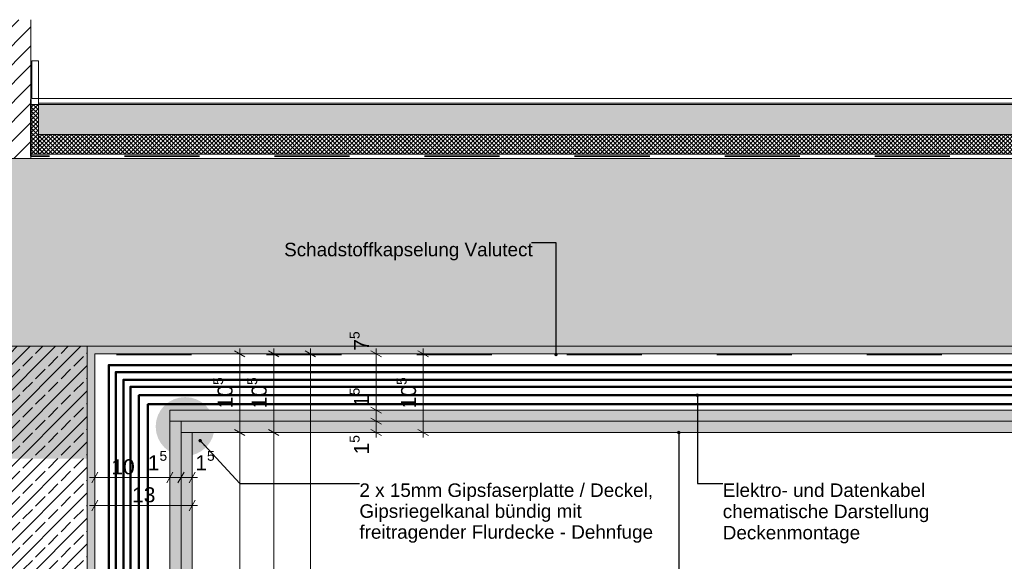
# Model space of a CAD drawing. Header units: metres. Extents: x -0.7 to 35.4, y 5.7 to 9.1.
# Tile 33 of 47: x 22.978 to 24.29, y 6.528 to 7.25. Entities that reach past the tile are written whole.
import ezdxf

# ---------------------------------------------------------------- set-up
doc = ezdxf.new("R2010")
doc.units = ezdxf.units.M
doc.header["$MEASUREMENT"] = 0
doc.linetypes.add('Strichlinie eng', pattern=[0.023, 0.015, -0.008])
doc.linetypes.add('Wipeout_Contour', pattern=[1, 0, -1])
for name, color, linetype in [('152 - Bemaßung_ Beschriftung.Ausbau', 7, 'Continuous'), ('301 - Elemente.Linie', 7, 'Continuous'), ('603 - Struktur.Bodenplatte_ Decke Roh', 7, 'Continuous'), ('605 - Struktur.Wand Innen', 7, 'Continuous'), ('608 - Struktur.Träger', 7, 'Continuous'), ('650 - Abdeckung.Fußboden Aufbau', 7, 'Continuous'), ('653 - Abdeckung.TB Verkofferung', 7, 'Continuous'), ('804 - HKLSE.Elektrik', 7, 'Continuous'), ('Neubau_653 - Abdeckung.TB Verkofferung', 7, 'Continuous')]:
    doc.layers.add(name, color=color, linetype=linetype)
doc.styles.add('ERSTELLTER_STIL_1', font='txt')
doc.dimstyles.new('ERSTELLTER_STIL__1', dxfattribs={"dimtxt": 0.02, "dimasz": 0.01064, "dimexe": 0.18, "dimexo": 0.0625, "dimgap": 0, "dimtad": 1, "dimtih": 1, "dimtoh": 1, "dimzin": 0, "dimdsep": 46, "dimtxsty": 'ERSTELLTER_STIL_1', "dimblk": 'ARROWHEAD_2', "dimblk1": 'ARROWHEAD_2', "dimblk2": 'ARROWHEAD_2', "dimcen": 0.09, "dimse1": 1, "dimse2": 1, "dimclrd": 7, "dimclre": 7, "dimclrt": 7, "dimazin": 0, "dimtfac": 1, "dimtdec": 4, "dimtmove": 0, "dimatfit": 3, "dimfxl": 1, "dimtolj": 1, "dimtzin": 0, "dimarcsym": 0})
doc.dimstyles.new('ERSTELLTER_STIL__2', dxfattribs={"dimtxt": 0.02, "dimasz": 0.01064, "dimexe": 0.18, "dimexo": 0.0625, "dimgap": 0, "dimtad": 1, "dimzin": 0, "dimdsep": 46, "dimtxsty": 'ERSTELLTER_STIL_1', "dimblk": 'ARROWHEAD_2', "dimblk1": 'ARROWHEAD_2', "dimblk2": 'ARROWHEAD_2', "dimcen": 0.09, "dimse1": 1, "dimse2": 1, "dimclrd": 7, "dimclre": 7, "dimclrt": 7, "dimazin": 0, "dimtfac": 1, "dimtdec": 4, "dimtmove": 0, "dimatfit": 3, "dimfxl": 1, "dimtolj": 1, "dimtzin": 0, "dimarcsym": 0})
doc.dimstyles.new('ERSTELLTER_STIL__3', dxfattribs={"dimtxt": 0.18, "dimasz": 0.00912, "dimexe": 0.18, "dimexo": 0.0625, "dimgap": 0, "dimtad": 0, "dimtih": 1, "dimtoh": 1, "dimdec": 4, "dimzin": 0, "dimdsep": 46, "dimcen": 0.09, "dimadec": 0, "dimazin": 0, "dimtfac": 1, "dimtdec": 4, "dimtmove": 0, "dimatfit": 3, "dimldrblk": 'ARROWHEAD_11', "dimfxl": 1, "dimtolj": 1, "dimtzin": 0, "dimarcsym": 0})
pattern_1 = [(45, (17.068287, 0.45), (-0.0028284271, 0.0028284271), []), (135, (17.068287, 0.45), (0.0028284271, 0.0028284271), [])]
pattern_2 = [(45, (17.068287, 0.45), (-0.003535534, 0.003535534), [0, -0.005])]
pattern_3 = [(45, (17.068287, 0.45), (-0.016970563, 0.016970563), []), (45, (17.059802, 0.458485), (-0.016970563, 0.016970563), [0.018, -0.006])]

# ---------------------------------------------------------------- blocks, each defined once
blk = doc.blocks.new('*D193', base_point=(17.0683, 0.45))
at = {"layer": '152 - Bemaßung_ Beschriftung.Ausbau', "color": 7, "linetype": 'Continuous', "lineweight": 5}
for p, q in [((23.0714, 6.6401), (23.0783, 6.6401)), ((23.0823, 6.6471), (23.0742, 6.6331)), ((23.0783, 6.6296), (23.0783, 6.6506)), ((23.0783, 6.6401), (23.1783, 6.6401)), ((23.1823, 6.6471), (23.1742, 6.6331)), ((23.1783, 6.6296), (23.1783, 6.6506))]:
    blk.add_line(p, q, dxfattribs=at)
at = {"layer": '152 - Bemaßung_ Beschriftung.Ausbau', "color": 7, "lineweight": 5, "char_height": 0.02, "attachment_point": 7, "style": 'ERSTELLTER_STIL_1'}
for s, insert in [('\\A1;{\\pql;\\fArial|b0|i0|c0|p38;1\\fArial|b0|i0|c0|p38;\\A1{\\H.66x;\\S5^  ;}}', (23.149, 6.6439)), ('\\A1;{\\pql;\\fArial|b0|i0|c0|p38;10}', (23.1005, 6.6441))]:
    blk.add_mtext(s, dxfattribs=dict(at, insert=insert))
blk = doc.blocks.new('ARROWHEAD_2')
at = {"color": 0, "linetype": 'Continuous', "lineweight": 0}
for p, q in [((0, 0), (-1, 0)), ((-0.38, -0.66), (0.38, 0.66))]:
    blk.add_line(p, q, dxfattribs=at)
blk = doc.blocks.new('*D194', base_point=(17.0683, 0.45))
at = {"layer": '152 - Bemaßung_ Beschriftung.Ausbau', "color": 7, "linetype": 'Continuous', "lineweight": 5}
for p, q in [((23.1823, 6.6471), (23.1742, 6.6331)), ((23.1783, 6.6296), (23.1783, 6.6506)), ((23.1783, 6.6401), (23.1933, 6.6401)), ((23.1973, 6.6471), (23.1892, 6.6331)), ((23.1933, 6.6296), (23.1933, 6.6506))]:
    blk.add_line(p, q, dxfattribs=at)
blk = doc.blocks.new('*D195', base_point=(17.0683, 0.45))
at = {"layer": '152 - Bemaßung_ Beschriftung.Ausbau', "color": 7, "linetype": 'Continuous', "lineweight": 5}
for p, q in [((23.1973, 6.6471), (23.1892, 6.6331)), ((23.1933, 6.6296), (23.1933, 6.6506)), ((23.1933, 6.6401), (23.2083, 6.6401)), ((23.2042, 6.6331), (23.2123, 6.6471)), ((23.2083, 6.6296), (23.2083, 6.6506)), ((23.2083, 6.6401), (23.2151, 6.6401))]:
    blk.add_line(p, q, dxfattribs=at)
at = {"layer": '152 - Bemaßung_ Beschriftung.Ausbau', "color": 7, "lineweight": 5, "insert": (23.2123, 6.6439), "char_height": 0.02, "attachment_point": 7, "style": 'ERSTELLTER_STIL_1'}
blk.add_mtext('\\A1;{\\pql;\\fArial|b0|i0|c0|p38;1\\fArial|b0|i0|c0|p38;\\A1{\\H.66x;\\S5^  ;}}', dxfattribs=at)
blk = doc.blocks.new('*D196', base_point=(17.0683, 0.45))
at = {"layer": '152 - Bemaßung_ Beschriftung.Ausbau', "color": 7, "linetype": 'Continuous', "lineweight": 5}
for p, q in [((23.0783, 6.5923), (23.0783, 6.6133)), ((23.2083, 6.5923), (23.2083, 6.6133)), ((23.0714, 6.6028), (23.0783, 6.6028)), ((23.0823, 6.6098), (23.0742, 6.5958)), ((23.0783, 6.6028), (23.2083, 6.6028)), ((23.2042, 6.5958), (23.2123, 6.6098)), ((23.2083, 6.6028), (23.2151, 6.6028))]:
    blk.add_line(p, q, dxfattribs=at)
at = {"layer": '152 - Bemaßung_ Beschriftung.Ausbau', "color": 7, "lineweight": 5, "insert": (23.1281, 6.6068), "char_height": 0.02, "attachment_point": 7, "style": 'ERSTELLTER_STIL_1'}
blk.add_mtext('\\A1;{\\pql;\\fArial|b0|i0|c0|p38;13}', dxfattribs=at)
blk = doc.blocks.new('*D197', base_point=(17.0683, 0.45))
at = {"layer": '152 - Bemaßung_ Beschriftung.Ausbau', "color": 7, "linetype": 'Continuous', "lineweight": 5}
for p, q in [((23.4464, 6.719), (23.4604, 6.711)), ((23.4639, 6.715), (23.4429, 6.715)), ((23.4534, 6.7), (23.4534, 6.715)), ((23.4639, 6.7), (23.4429, 6.7)), ((23.4464, 6.704), (23.4604, 6.696)), ((23.4534, 6.6932), (23.4534, 6.7))]:
    blk.add_line(p, q, dxfattribs=at)
at = {"layer": '152 - Bemaßung_ Beschriftung.Ausbau', "color": 7, "lineweight": 5, "insert": (23.4497, 6.6708), "char_height": 0.02, "attachment_point": 7, "rotation": 90, "style": 'ERSTELLTER_STIL_1'}
blk.add_mtext('\\A1;{\\pql;\\fArial|b0|i0|c0|p38;1\\fArial|b0|i0|c0|p38;\\A1{\\H.66x;\\S5^  ;}}', dxfattribs=at)
blk = doc.blocks.new('*D198', base_point=(17.0683, 0.45))
at = {"layer": '152 - Bemaßung_ Beschriftung.Ausbau', "color": 7, "linetype": 'Continuous', "lineweight": 5}
for p, q in [((23.4464, 6.734), (23.4604, 6.726)), ((23.4639, 6.73), (23.4429, 6.73)), ((23.4464, 6.719), (23.4604, 6.711)), ((23.4534, 6.715), (23.4534, 6.73)), ((23.4639, 6.715), (23.4429, 6.715))]:
    blk.add_line(p, q, dxfattribs=at)
blk = doc.blocks.new('*D199', base_point=(17.0683, 0.45))
at = {"layer": '152 - Bemaßung_ Beschriftung.Ausbau', "color": 7, "linetype": 'Continuous', "lineweight": 5}
for p, q in [((23.4534, 6.805), (23.4534, 6.8118)), ((23.4639, 6.805), (23.4429, 6.805)), ((23.4604, 6.801), (23.4464, 6.809)), ((23.4534, 6.73), (23.4534, 6.805)), ((23.4464, 6.734), (23.4604, 6.726)), ((23.4639, 6.73), (23.4429, 6.73))]:
    blk.add_line(p, q, dxfattribs=at)
at = {"layer": '152 - Bemaßung_ Beschriftung.Ausbau', "color": 7, "lineweight": 5, "char_height": 0.02, "attachment_point": 7, "rotation": 90, "style": 'ERSTELLTER_STIL_1'}
for s, insert in [('\\A1;{\\pql;\\fArial|b0|i0|c0|p38;7\\fArial|b0|i0|c0|p38;\\A1{\\H.66x;\\S5^  ;}}', (23.4497, 6.809)), ('\\A1;{\\pql;\\fArial|b0|i0|c0|p38;1\\fArial|b0|i0|c0|p38;\\A1{\\H.66x;\\S5^  ;}}', (23.4497, 6.734))]:
    blk.add_mtext(s, dxfattribs=dict(at, insert=insert))
blk = doc.blocks.new('*D200', base_point=(17.0683, 0.45))
at = {"layer": '152 - Bemaßung_ Beschriftung.Ausbau', "color": 7, "linetype": 'Continuous', "lineweight": 5}
for p, q in [((23.516, 6.805), (23.516, 6.8118)), ((23.5265, 6.805), (23.5055, 6.805)), ((23.523, 6.801), (23.509, 6.809)), ((23.516, 6.7), (23.516, 6.805)), ((23.5265, 6.7), (23.5055, 6.7)), ((23.509, 6.704), (23.523, 6.696)), ((23.516, 6.6932), (23.516, 6.7))]:
    blk.add_line(p, q, dxfattribs=at)
at = {"layer": '152 - Bemaßung_ Beschriftung.Ausbau', "color": 7, "lineweight": 5, "insert": (23.5123, 6.7323), "char_height": 0.02, "attachment_point": 7, "rotation": 90, "style": 'ERSTELLTER_STIL_1'}
blk.add_mtext('\\A1;{\\pql;\\fArial|b0|i0|c0|p38;10\\fArial|b0|i0|c0|p38;\\A1{\\H.66x;\\S5^  ;}}', dxfattribs=at)
blk = doc.blocks.new('*D202', base_point=(17.0683, 0.45))
at = {"layer": '152 - Bemaßung_ Beschriftung.Ausbau', "color": 7, "linetype": 'Continuous', "lineweight": 5}
for p, q in [((23.282, 6.7), (23.261, 6.7)), ((23.2645, 6.704), (23.2785, 6.696)), ((23.2715, 6.055), (23.2715, 6.7)), ((23.282, 6.055), (23.261, 6.055)), ((23.2645, 6.059), (23.2785, 6.051))]:
    blk.add_line(p, q, dxfattribs=at)
at = {"layer": '152 - Bemaßung_ Beschriftung.Ausbau', "color": 7, "lineweight": 5, "insert": (23.2678, 6.3573), "char_height": 0.02, "attachment_point": 7, "rotation": 90, "style": 'ERSTELLTER_STIL_1'}
blk.add_mtext('\\A1;{\\pql;\\fArial|b0|i0|c0|p38;64\\fArial|b0|i0|c0|p38;\\A1{\\H.66x;\\S5^  ;}}', dxfattribs=at)
blk = doc.blocks.new('*D203', base_point=(17.0683, 0.45))
at = {"layer": '152 - Bemaßung_ Beschriftung.Ausbau', "color": 7, "linetype": 'Continuous', "lineweight": 5}
for p, q in [((23.2715, 6.805), (23.2715, 6.8118)), ((23.282, 6.805), (23.261, 6.805)), ((23.2785, 6.801), (23.2645, 6.809)), ((23.2715, 6.7), (23.2715, 6.805)), ((23.282, 6.7), (23.261, 6.7)), ((23.2645, 6.704), (23.2785, 6.696))]:
    blk.add_line(p, q, dxfattribs=at)
at = {"layer": '152 - Bemaßung_ Beschriftung.Ausbau', "color": 7, "lineweight": 5, "insert": (23.2678, 6.7323), "char_height": 0.02, "attachment_point": 7, "rotation": 90, "style": 'ERSTELLTER_STIL_1'}
blk.add_mtext('\\A1;{\\pql;\\fArial|b0|i0|c0|p38;10\\fArial|b0|i0|c0|p38;\\A1{\\H.66x;\\S5^  ;}}', dxfattribs=at)
blk = doc.blocks.new('*D204', base_point=(17.0683, 0.45))
at = {"layer": '152 - Bemaßung_ Beschriftung.Ausbau', "color": 7, "linetype": 'Continuous', "lineweight": 5}
for p, q in [((23.3273, 6.7), (23.3063, 6.7)), ((23.3098, 6.704), (23.3238, 6.696)), ((23.3168, 5.955), (23.3168, 6.7)), ((23.3098, 5.959), (23.3238, 5.951)), ((23.3273, 5.955), (23.3063, 5.955)), ((23.3168, 5.9482), (23.3168, 5.955))]:
    blk.add_line(p, q, dxfattribs=at)
at = {"layer": '152 - Bemaßung_ Beschriftung.Ausbau', "color": 7, "lineweight": 5, "insert": (23.313, 6.3073), "char_height": 0.02, "attachment_point": 7, "rotation": 90, "style": 'ERSTELLTER_STIL_1'}
blk.add_mtext('\\A1;{\\pql;\\fArial|b0|i0|c0|p38;74\\fArial|b0|i0|c0|p38;\\A1{\\H.66x;\\S5^  ;}}', dxfattribs=at)
blk = doc.blocks.new('*D205', base_point=(17.0683, 0.45))
at = {"layer": '152 - Bemaßung_ Beschriftung.Ausbau', "color": 7, "linetype": 'Continuous', "lineweight": 5}
for p, q in [((23.3168, 6.805), (23.3168, 6.8118)), ((23.3273, 6.805), (23.3063, 6.805)), ((23.3238, 6.801), (23.3098, 6.809)), ((23.3168, 6.7), (23.3168, 6.805)), ((23.3273, 6.7), (23.3063, 6.7)), ((23.3098, 6.704), (23.3238, 6.696))]:
    blk.add_line(p, q, dxfattribs=at)
at = {"layer": '152 - Bemaßung_ Beschriftung.Ausbau', "color": 7, "lineweight": 5, "insert": (23.3132, 6.7323), "char_height": 0.02, "attachment_point": 7, "rotation": 90, "style": 'ERSTELLTER_STIL_1'}
blk.add_mtext('\\A1;{\\pql;\\fArial|b0|i0|c0|p38;10\\fArial|b0|i0|c0|p38;\\A1{\\H.66x;\\S5^  ;}}', dxfattribs=at)
blk = doc.blocks.new('*D206', base_point=(17.0683, 0.45))
at = {"layer": '152 - Bemaßung_ Beschriftung.Ausbau', "color": 7, "linetype": 'Continuous', "lineweight": 5}
for p, q in [((23.3656, 6.805), (23.3656, 6.8118)), ((23.3761, 6.805), (23.3551, 6.805)), ((23.3726, 6.801), (23.3586, 6.809)), ((23.3656, 5.955), (23.3656, 6.805)), ((23.3586, 5.959), (23.3726, 5.951)), ((23.3761, 5.955), (23.3551, 5.955)), ((23.3656, 5.9482), (23.3656, 5.955))]:
    blk.add_line(p, q, dxfattribs=at)
at = {"layer": '152 - Bemaßung_ Beschriftung.Ausbau', "color": 7, "lineweight": 5, "insert": (23.3616, 6.3648), "char_height": 0.02, "attachment_point": 7, "rotation": 90, "style": 'ERSTELLTER_STIL_1'}
blk.add_mtext('\\A1;{\\pql;\\fArial|b0|i0|c0|p38;85}', dxfattribs=at)
blk = doc.blocks.new('ARROWHEAD_11')
at = {"color": 0, "linetype": 'Continuous', "lineweight": 0}
blk.add_line((0, 0), (-1, 0), dxfattribs=at)
at = {"color": 0, "linetype": 'Continuous', "lineweight": 0, "const_width": 0.25, "flags": 128}
blk.add_lwpolyline([(-0.125, 0, 1), (0.125, 0, 1)], format="xyb", close=True, dxfattribs=at)

msp = doc.modelspace()

# ---------------------------------------------------------------- hatches: boundary and pattern name
at = {"layer": '603 - Struktur.Bodenplatte_ Decke Roh', "linetype": 'Continuous', "lineweight": 5}
h = msp.add_hatch(dxfattribs=at)
h.set_pattern_fill('Beton__Stahlbeton_0002', style=0, pattern_type=2)
h.set_pattern_definition(pattern_3)
h.paths.add_polyline_path([(22.2583, 6.815), (22.4783, 6.815), (22.8583, 6.815), (23.0783, 6.815), (25.1583, 6.815), (25.5783, 6.815), (25.8178, 6.815), (25.8178, 7.065), (22.0188, 7.065), (22.0188, 6.815)])
h = msp.add_hatch(dxfattribs=at)
h.set_pattern_fill('Gips_0002', style=0, pattern_type=2)
h.set_pattern_definition(pattern_2)
h.paths.add_polyline_path([(23.0783, 6.815), (23.0783, 6.805), (25.1583, 6.805), (25.1583, 6.815)])
at = {"layer": '608 - Struktur.Träger', "linetype": 'Continuous', "lineweight": 5}
h = msp.add_hatch(dxfattribs=at)
h.set_pattern_fill('Beton__Stahlbeton_0002', style=0, pattern_type=2)
h.set_pattern_definition(pattern_3)
h.paths.add_polyline_path([(22.8683, 6.165), (22.9933, 6.165), (23.0683, 6.165), (23.0683, 6.815), (22.8683, 6.815)])
at = {"layer": '608 - Struktur.Träger', "linetype": 'Continuous', "lineweight": 0, "true_color": 0x3f1a1a}
for points in [[(22.8683, 6.665), (23.0683, 6.665), (23.0683, 6.815), (22.8683, 6.815)], [(23.238, 6.708, 1), (23.1595, 6.708, 1)]]:
    msp.add_hatch(color=19, dxfattribs=at).paths.add_polyline_path(points)
at = {"layer": '608 - Struktur.Träger', "linetype": 'Continuous', "lineweight": 5}
h = msp.add_hatch(dxfattribs=at)
h.set_pattern_fill('Gips_0002', style=0, pattern_type=2)
h.set_pattern_definition(pattern_2)
h.paths.add_polyline_path([(23.0683, 6.815), (23.0683, 6.165), (23.0683, 6.155), (23.0783, 6.155), (23.0783, 6.815)])
at = {"layer": '650 - Abdeckung.Fußboden Aufbau', "linetype": 'Continuous', "lineweight": 5}
h = msp.add_hatch(dxfattribs=at)
h.set_pattern_fill('Dämmung__hart_2_0002', color=1, style=0, pattern_type=2)
h.set_pattern_definition(pattern_1)
h.paths.add_polyline_path([(22.9933, 7.071), (23.0033, 7.071), (23.0033, 7.137), (22.9933, 7.137)])
h = msp.add_hatch(dxfattribs=at)
h.set_pattern_fill('Beton__unbewehrt_0002', color=1, style=0, pattern_type=2)
h.set_pattern_definition([(45, (17.068287, 0.45), (-0.007071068, 0.007071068), [0.0075, -0.0025]), (45, (17.068287, 0.457071), (-0.007071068, 0.007071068), [0.0075, -0.0025])])
h.paths.add_polyline_path([(23.0033, 7.137), (23.0033, 7.097), (25.8178, 7.097), (25.8178, 7.137)])
h = msp.add_hatch(dxfattribs=at)
h.set_pattern_fill('Dämmung__hart_2_0002', color=1, style=0, pattern_type=2)
h.set_pattern_definition(pattern_1)
h.paths.add_polyline_path([(23.0033, 7.097), (23.0033, 7.071), (25.8178, 7.071), (25.8178, 7.097)])
at = {"layer": '653 - Abdeckung.TB Verkofferung', "linetype": 'Continuous', "lineweight": 5}
h = msp.add_hatch(dxfattribs=at)
h.set_pattern_fill('Gips_0002', style=0, pattern_type=2)
h.set_pattern_definition(pattern_2)
h.paths.add_polyline_path([(23.1933, 6.715), (24.1183, 6.715), (24.1183, 6.7), (23.1933, 6.7)])
h = msp.add_hatch(dxfattribs=at)
h.set_pattern_fill('Gips_0002', style=0, pattern_type=2)
h.set_pattern_definition(pattern_2)
h.paths.add_polyline_path([(25.0433, 6.715), (24.1183, 6.715), (24.1183, 6.7), (25.0433, 6.7)])
at = {"layer": 'Neubau_653 - Abdeckung.TB Verkofferung', "linetype": 'Continuous', "lineweight": 5}
h = msp.add_hatch(dxfattribs=at)
h.set_pattern_fill('Gips_0002', style=0, pattern_type=2)
h.set_pattern_definition(pattern_2)
h.paths.add_polyline_path([(23.1783, 6.715), (24.1183, 6.715), (24.1183, 6.73), (23.1783, 6.73)])
h = msp.add_hatch(dxfattribs=at)
h.set_pattern_fill('Gips_0002', style=0, pattern_type=2)
h.set_pattern_definition(pattern_2)
h.paths.add_polyline_path([(25.0583, 6.715), (24.1183, 6.715), (24.1183, 6.73), (25.0583, 6.73)])
h = msp.add_hatch(dxfattribs=at)
h.set_pattern_fill('Gips_0002', style=0, pattern_type=2)
h.set_pattern_definition(pattern_2)
h.paths.add_polyline_path([(23.1783, 5.955), (23.1933, 5.955), (23.1933, 6.715), (23.1783, 6.715)])
h = msp.add_hatch(dxfattribs=at)
h.set_pattern_fill('Gips_0002', style=0, pattern_type=2)
h.set_pattern_definition(pattern_2)
h.paths.add_polyline_path([(23.1933, 5.955), (23.2083, 5.955), (23.2083, 6.7), (23.1933, 6.7)])

# ---------------------------------------------------------------- linework, layer by layer
at = {"layer": '301 - Elemente.Linie', "color": 92, "linetype": 'Strichlinie eng', "lineweight": 35, "true_color": 0x00be00, "flags": 128}
msp.add_lwpolyline([(25.1573, 6.754), (25.1573, 6.804), (23.0791, 6.804), (23.0791, 6.754)], dxfattribs=at)
at = {"layer": '603 - Struktur.Bodenplatte_ Decke Roh', "color": 7, "linetype": 'Continuous', "lineweight": 5}
msp.add_line((25.1583, 6.805), (23.0783, 6.805), dxfattribs=at)
at = {"layer": '603 - Struktur.Bodenplatte_ Decke Roh', "color": 7, "linetype": 'Continuous', "lineweight": 13, "flags": 128}
msp.add_lwpolyline([(25.8178, 6.815), (25.5783, 6.815), (25.5683, 6.815), (25.1683, 6.815), (25.1583, 6.815), (23.0783, 6.815), (23.0683, 6.815), (22.8683, 6.815), (22.8583, 6.815), (22.4783, 6.815), (22.4683, 6.815), (22.2683, 6.815), (22.2583, 6.815), (22.0188, 6.815)], dxfattribs=at)
at = {"layer": '605 - Struktur.Wand Innen', "color": 1, "linetype": 'Continuous', "lineweight": 13, "flags": 128}
msp.add_lwpolyline([(23.0033, 7.145), (23.0033, 7.097)], dxfattribs=at)
at = {"layer": '608 - Struktur.Träger', "color": 7, "linetype": 'Continuous', "lineweight": 13}
msp.add_line((23.0683, 6.815), (23.0683, 6.165), dxfattribs=at)
at = {"layer": '608 - Struktur.Träger', "color": 7, "linetype": 'Continuous', "lineweight": 5}
for p, q in [((23.0783, 6.805), (23.0783, 6.705)), ((23.0783, 6.705), (23.0783, 6.68)), ((23.0783, 6.68), (23.0783, 6.155))]:
    msp.add_line(p, q, dxfattribs=at)
at = {"layer": '650 - Abdeckung.Fußboden Aufbau', "color": 1, "linetype": 'Continuous', "lineweight": 13}
for p, q in [((25.8178, 7.145), (23.0033, 7.145)), ((25.8178, 7.139), (23.0033, 7.139)), ((25.8178, 7.137), (23.0033, 7.137)), ((25.8178, 7.097), (23.0033, 7.097))]:
    msp.add_line(p, q, dxfattribs=at)
at = {"layer": '650 - Abdeckung.Fußboden Aufbau', "color": 1, "linetype": 'Continuous', "lineweight": 9, "flags": 128}
msp.add_lwpolyline([(22.9933, 7.071), (23.0033, 7.071), (23.0033, 7.137), (22.9933, 7.137)], close=True, dxfattribs=at)
at = {"layer": '804 - HKLSE.Elektrik', "color": 92, "linetype": 'Continuous', "lineweight": 50, "true_color": 0x00be00, "flags": 128}
for points in [[(24.1148, 6.7899), (23.0969, 6.7899), (23.0969, 6.1442), (22.2347, 6.1442), (22.2347, 6.4721)], [(24.1148, 6.7899), (25.1396, 6.7899), (25.1396, 6.1442), (25.6024, 6.1442), (25.6024, 6.4721)], [(24.1148, 6.7704), (23.1164, 6.7704), (23.1164, 6.1247), (22.2153, 6.1247), (22.2153, 6.4721)], [(24.1148, 6.7805), (23.1063, 6.7805), (23.1063, 6.1348), (22.2254, 6.1348), (22.2254, 6.4721)], [(24.1148, 6.7805), (25.1303, 6.7805), (25.1303, 6.1348), (25.6118, 6.1348), (25.6118, 6.4721)], [(24.1148, 6.7704), (25.1202, 6.7704), (25.1202, 6.1247), (25.6219, 6.1247), (25.6219, 6.4721)], [(24.1148, 6.7609), (23.1259, 6.7609), (23.1259, 6.1152), (22.2058, 6.1152), (22.2058, 6.4721)], [(24.1148, 6.7609), (25.1107, 6.7609), (25.1107, 6.1152), (25.6314, 6.1152), (25.6314, 6.4721)], [(24.1148, 6.7497), (23.1371, 6.7497), (23.1371, 6.104), (22.1946, 6.104), (22.1946, 6.4721)], [(24.1148, 6.7497), (25.0995, 6.7497), (25.0995, 6.104), (25.6426, 6.104), (25.6426, 6.4721)], [(24.1148, 6.7376), (23.1492, 6.7376), (23.1492, 6.0919), (22.1824, 6.0919), (22.1824, 6.4721)], [(24.1148, 6.7376), (25.0873, 6.7376), (25.0873, 6.0919), (25.6547, 6.0919), (25.6547, 6.4721)]]:
    msp.add_lwpolyline(points, dxfattribs=at)
at = {"layer": 'Neubau_653 - Abdeckung.TB Verkofferung', "color": 1, "linetype": 'Continuous', "lineweight": 18}
for p, q in [((24.1183, 6.73), (23.1783, 6.73)), ((23.1783, 6.73), (23.1783, 5.955)), ((24.1183, 6.73), (25.0583, 6.73)), ((24.1183, 6.715), (23.1783, 6.715)), ((23.1933, 6.715), (23.1933, 5.955)), ((24.1183, 6.715), (25.0583, 6.715)), ((24.1183, 6.7), (23.1933, 6.7)), ((23.2083, 6.7), (23.2083, 5.955)), ((24.1183, 6.7), (25.0433, 6.7))]:
    msp.add_line(p, q, dxfattribs=at)

# ---------------------------------------------------------------- texts
at = {"layer": '152 - Bemaßung_ Beschriftung.Ausbau', "color": 7, "linetype": 'Continuous', "lineweight": 9, "insert": (23.3307, 6.9528), "char_height": 0.018, "attachment_point": 1, "style": 'ERSTELLTER_STIL_1'}
msp.add_mtext('\\A1;{\\pql;\\fArial|b0|i0|c0|p38;Schadstoffkapselung\\fArial|b0|i0|c0|p38; \\fArial|b0|i0|c0|p38;Valutect}', dxfattribs=at)
at = {"layer": '152 - Bemaßung_ Beschriftung.Ausbau', "color": 7, "linetype": 'Continuous', "lineweight": 9, "char_height": 0.018, "attachment_point": 1, "style": 'ERSTELLTER_STIL_1'}
for s, insert, line_spacing_factor in [('\\A1;{\\pql;\\fArial|b0|i0|c0|p38;2 x 15mm Gipsfaserplatte\\fArial|b0|i0|c0|p38; / Deckel,\\P\\pql;\\fArial|b0|i0|c0|p38;Gipsriegelkanal bündig mit \\P\\pql;\\fArial|b0|i0|c0|p38;freitragender Flurdecke - Dehnfuge}', (23.431, 6.6322), 0.927279), ('\\A1;{\\pql;\\fArial|b0|i0|c0|p38;Elektro- und Datenkabel\\P\\pql;\\fArial|b0|i0|c0|p38;chematische Darstellung\\P\\pql;\\fArial|b0|i0|c0|p38;Deckenmontage}', (23.9152, 6.6322), 0.941445)]:
    msp.add_mtext(s, dxfattribs=dict(at, insert=insert, line_spacing_factor=line_spacing_factor))

# ---------------------------------------------------------------- dimensions: what is measured, and where the dimension line sits
at = {"layer": '152 - Bemaßung_ Beschriftung.Ausbau', "color": 7, "linetype": 'Continuous', "lineweight": 5}
for base, p1, p2, picture, middle in [((23.45343349, 6.805), (23.3885575, 6.72999998), (23.38904165, 6.805), '*D199', (23.43943349, 6.8436813)), ((23.27151447, 6.805), (23.20826915, 6.69999998), (23.28657325, 6.805), '*D203', (23.25751447, 6.77457324)), ((23.31683024, 6.805), (23.20826915, 6.69999998), (23.28657325, 6.805), '*D205', (23.30283024, 6.77457324)), ((23.3656, 6.805), (23.2083, 5.955), (23.2866, 6.805), '*D206', (23.3516, 6.3801)), ((23.51596861, 6.805), (23.45593411, 6.69999998), (23.45157677, 6.805), '*D200', (23.50196861, 6.77457324)), ((23.453433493, 6.7299999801), (23.389041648, 6.7149999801), (23.3885574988, 6.7299999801), '*D198', (23.4394334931, 6.76868128)), ((23.453433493, 6.7149999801), (23.3933989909, 6.6999999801), (23.389041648, 6.7149999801), '*D197', (23.4394334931, 6.705395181)), ((23.27151447, 6.69999998), (23.17828686, 6.055), (23.20826915, 6.69999998), '*D202', (23.25751447, 6.39957324)), ((23.31683024, 6.69999998), (23.20826915, 5.955), (23.20826915, 6.69999998), '*D204', (23.30283024, 6.34957324))]:
    dim = msp.add_linear_dim(base=base, p1=p1, p2=p2, angle=90, dimstyle='ERSTELLTER_STIL__2', dxfattribs=at)
    dim.commit()
    dim.dimension.update_dxf_attribs({"geometry": picture, "text_midpoint": middle, "dimtype": 160, "text_rotation": 90})
for base, p1, p2, picture, middle in [((23.1783, 6.6401), (23.0783, 6.6149), (23.1783, 6.6139), '*D193', (23.1157, 6.6541)), ((23.2082691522, 6.6400895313), (23.1932691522, 6.6120088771), (23.2082691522, 6.6124930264), '*D195', (23.2469504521, 6.6540895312)), ((23.1932691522, 6.6400895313), (23.1782691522, 6.613945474), (23.1932691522, 6.6120088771), '*D194', (23.1836643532, 6.6540895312)), ((23.2083, 6.6028), (23.0783, 6.5776), (23.2083, 6.5752), '*D196', (23.1433, 6.6168))]:
    dim = msp.add_linear_dim(base=base, p1=p1, p2=p2, dimstyle='ERSTELLTER_STIL__1', dxfattribs=at)
    dim.commit()
    dim.dimension.update_dxf_attribs({"geometry": picture, "text_midpoint": middle, "dimtype": 160})

# ---------------------------------------------------------------- leaders
at = {"layer": '152 - Bemaßung_ Beschriftung.Ausbau', "color": 7, "linetype": 'Continuous', "lineweight": 9, "annotation_type": 0, "has_hookline": 1}
for points, hookline_direction, text_width in [([(23.693, 6.804), (23.693, 6.9528), (23.6604, 6.9528)], 1, 0.3297), ([(23.8814, 6.7497), (23.8814, 6.6322), (23.9152, 6.6322)], 0, 0.2724), ([(23.8566, 6.7), (23.8566, 6.5119), (23.9152, 6.5119)], 0, 0.352), ([(23.2188, 6.6892), (23.2716, 6.6322), (23.431, 6.6322)], 0, 0.3897)]:
    msp.add_leader(points, dimstyle='ERSTELLTER_STIL__3', dxfattribs=dict(at, hookline_direction=hookline_direction, text_width=text_width))

# ---------------------------------------------------------------- next in the draw order: wipeouts: each hides what was drawn before it
at = {"color": 254, "linetype": 'Wipeout_Contour', "lineweight": 0, "ltscale": 96.028549}
msp.add_wipeout([(22.9933, 7.065), (22.9933, 7.25), (22.8283, 7.25), (22.8283, 7.065)], dxfattribs=at).dxf.layer = '605 - Struktur.Wand Innen'

# ---------------------------------------------------------------- next in the draw order: hatches: boundary and pattern name
at = {"layer": '605 - Struktur.Wand Innen', "linetype": 'Continuous', "lineweight": 5}
h = msp.add_hatch(dxfattribs=at)
h.set_pattern_fill('MW_Ziegel_0002', style=0, pattern_type=2)
h.set_pattern_definition([(45, (17.068287, 0.45), (-0.01272792, 0.01272792), [])])
h.paths.add_polyline_path([(22.9933, 7.065), (22.9933, 7.25), (22.8283, 7.25), (22.8283, 7.065)])

# ---------------------------------------------------------------- next in the draw order: linework, layer by layer
at = {"layer": '301 - Elemente.Linie', "color": 92, "linetype": 'Strichlinie eng', "lineweight": 35, "true_color": 0x00be00, "flags": 128}
msp.add_lwpolyline([(25.8178, 7.068), (22.9933, 7.068), (22.9933, 7.195)], dxfattribs=at)
at = {"layer": '301 - Elemente.Linie', "color": 1, "linetype": 'Continuous', "lineweight": 13, "flags": 128}
msp.add_lwpolyline([(22.9944, 7.145), (23.0033, 7.145), (23.0033, 7.195), (22.9944, 7.195)], close=True, dxfattribs=at)
at = {"layer": '603 - Struktur.Bodenplatte_ Decke Roh', "color": 1, "linetype": 'Continuous', "lineweight": 13}
for p, q in [((22.9933, 7.071), (25.8178, 7.071)), ((22.9933, 7.065), (25.8178, 7.065))]:
    msp.add_line(p, q, dxfattribs=at)
at = {"layer": '603 - Struktur.Bodenplatte_ Decke Roh', "color": 7, "linetype": 'Continuous', "lineweight": 13, "flags": 128}
msp.add_lwpolyline([(25.8178, 7.065), (25.2888, 7.065), (22.9933, 7.065)], dxfattribs=at)
at = {"layer": '605 - Struktur.Wand Innen', "color": 7, "linetype": 'Continuous', "lineweight": 18}
for p, q in [((22.9933, 7.25), (22.9933, 7.065)), ((22.9933, 7.065), (22.8283, 7.065))]:
    msp.add_line(p, q, dxfattribs=at)

doc.saveas('drawing.dxf')
